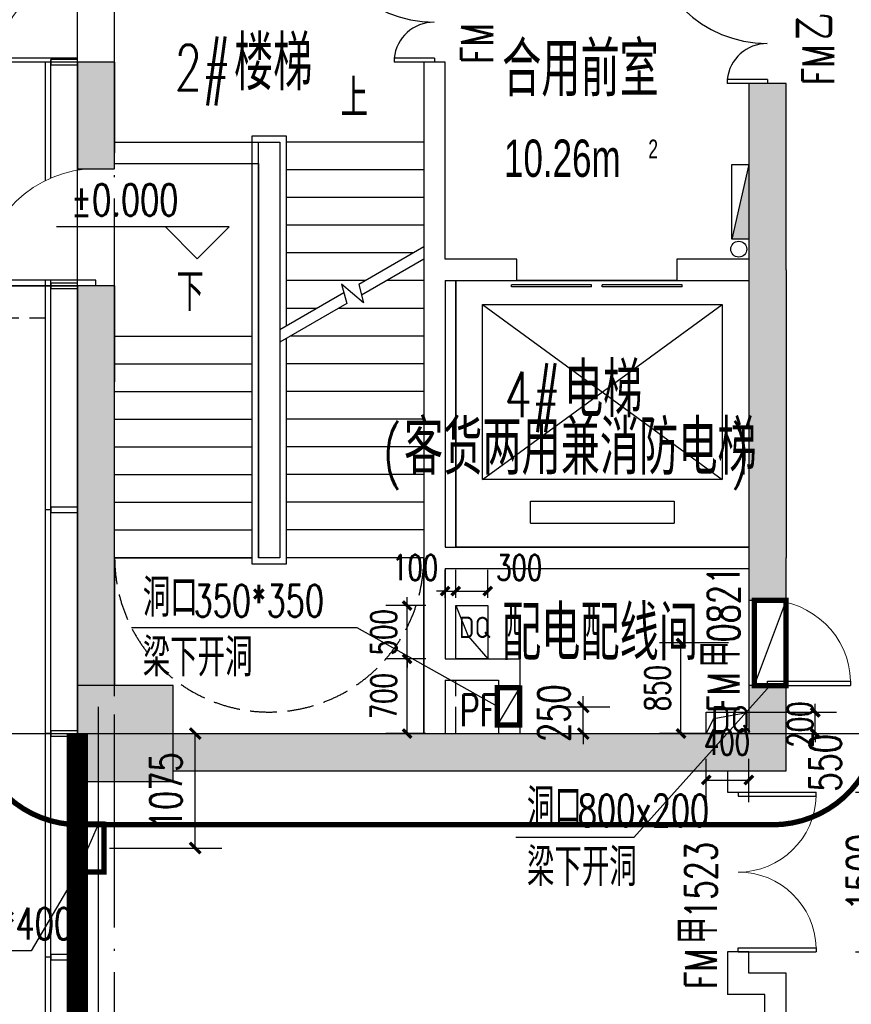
# Model space of a CAD drawing. Extents: x 797781 to 1255204, y 21234 to 1024248.
# Tile 123 of 256: x 895617 to 903419, y 185338 to 194578. Entities that reach past the tile are written whole.
import ezdxf

# ---------------------------------------------------------------- set-up
doc = ezdxf.new("R2010")
doc.units = 0
doc.header["$LTSCALE"] = 1000
doc.header["$MEASUREMENT"] = 0
for name, pattern in [('230303生产综合楼-平面图_t8$0$DASH', [0.35, 0.25, -0.1]), ('230303生产综合楼-平面图_t8$0$DOTE', [2.42, 2, -0.2, 0.02, -0.2]), ('__DASH', [0.35, 0.25, -0.1]), ('DASH', [0.35, 0.25, -0.1])]:
    doc.linetypes.add(name, pattern=pattern)
for name, color, linetype in [('.2023.03.07提建筑条件', 3, 'Continuous'), ('230303生产综合楼-平面图_t8$0$3T_WOOD', 21, 'Continuous'), ('230303生产综合楼-平面图_t8$0$A-PLAN-STAIR', 2, 'Continuous'), ('230303生产综合楼-平面图_t8$0$COLUMN', 40, 'Continuous'), ('230303生产综合楼-平面图_t8$0$CURTWALL', 4, 'Continuous'), ('230303生产综合楼-平面图_t8$0$DIM_ELEV', 3, 'Continuous'), ('230303生产综合楼-平面图_t8$0$DIM_LEAD', 3, 'Continuous'), ('230303生产综合楼-平面图_t8$0$DIM_SYMB', 3, 'Continuous'), ('230303生产综合楼-平面图_t8$0$DOOR_FIRE', 4, 'Continuous'), ('230303生产综合楼-平面图_t8$0$DOOR_FIRE_TEXT', 7, 'Continuous'), ('230303生产综合楼-平面图_t8$0$DOTE', 1, '230303生产综合楼-平面图_t8$0$DOTE'), ('230303生产综合楼-平面图_t8$0$EVTR', 2, 'Continuous'), ('230303生产综合楼-平面图_t8$0$H-楼板留洞', 6, 'Continuous'), ('230303生产综合楼-平面图_t8$0$PUB_DIM', 3, 'Continuous'), ('230303生产综合楼-平面图_t8$0$PUB_HATCH', 8, 'Continuous'), ('230303生产综合楼-平面图_t8$0$PUB_TEXT', 7, 'Continuous'), ('230303生产综合楼-平面图_t8$0$SPACE', 7, 'Continuous'), ('230303生产综合楼-平面图_t8$0$STAIR', 2, 'Continuous'), ('230303生产综合楼-平面图_t8$0$WALL', 40, 'Continuous'), ('230303生产综合楼-平面图_t8$0$WINDOW', 4, 'Continuous'), ('230303生产综合楼-平面图_t8$0$条件', 7, 'Continuous'), ('230303生产综合楼-平面图_t8$0$板洞', 6, 'Continuous'), ('230303生产综合楼-平面图_t8$0$轮廓', 2, 'Continuous'), ('230303生产综合楼-平面图_t8$0$通风', 7, 'Continuous'), ('DIM_LEAD', 3, 'Continuous'), ('DOOR_FIRE', 4, 'Continuous'), ('EQUIP_消火栓', 7, 'Continuous'), ('PUB_DIM', 3, 'Continuous'), ('PUB_HATCH', 8, 'Continuous'), ('PUB_TEXT', 7, 'Continuous'), ('TEL_TEXT', 7, 'Continuous'), ('VPIPE-消防', 1, 'Continuous'), ('电气洞口', 6, 'Continuous')]:
    doc.layers.add(name, color=color, linetype=linetype)
doc.styles.add('230303生产综合楼-平面图_t8$0$_HZTXT', font='@HZTXT_E', dxfattribs={"width": 0.7, "bigfont": '@@HZTXT'})
doc.styles.add('230303生产综合楼-平面图_t8$0$_TCH_DIM', font='SIMPLEX', dxfattribs={"bigfont": 'GBCBIG'})
doc.styles.add('230303生产综合楼-平面图_T8$0$_TCH_DIM_T3', font='SIMPLEX', dxfattribs={"width": 0.705882, "bigfont": 'GBCBIG'})
doc.styles.add('230303生产综合楼-平面图_t8$0$_TCH_WINDOW', font='SIMPLEX', dxfattribs={"height": 3.5, "bigfont": 'GBCBIG'})
doc.styles.add('_TCH_DIM', font='SIMPLEX', dxfattribs={"bigfont": 'GBCBIG'})
doc.styles.add('_TCH_DIM_T3', font='SIMPLEX', dxfattribs={"width": 0.705882, "bigfont": 'GBCBIG'})
doc.styles.get("Standard").update_dxf_attribs({"font": 'gbenor.shx', "bigfont": 'gbcbig.shx'})
doc.dimstyles.new('230303生产综合楼-平面图_T8$0$_TCH_ARCH&&100', dxfattribs={"dimtxt": 297.5, "dimasz": 100, "dimexe": 250, "dimexo": 300, "dimgap": 126.25, "dimtad": 1, "dimdec": 0, "dimzin": 0, "dimdsep": 46, "dimtxsty": '230303生产综合楼-平面图_T8$0$_TCH_DIM_T3', "dimblk": '230303生产综合楼-平面图_t8$0$_ArchTick', "dimcen": 0.09, "dimclrt": 7, "dimazin": 2, "dimtfac": 1, "dimtdec": 0, "dimtix": 1, "dimtmove": 2, "dimatfit": 3, "dimfxl": 1, "dimtolj": 1, "dimtzin": 0, "dimarcsym": 0})
doc.dimstyles.new('_TCH_ARCH&&80', dxfattribs={"dimtxt": 238, "dimasz": 80, "dimexe": 200, "dimexo": 240, "dimgap": 101, "dimtad": 1, "dimdec": 0, "dimzin": 0, "dimdsep": 46, "dimtxsty": '_TCH_DIM_T3', "dimblk": 'ARCHTICK', "dimcen": 0.09, "dimclrt": 7, "dimazin": 2, "dimtfac": 1, "dimtdec": 0, "dimtix": 1, "dimtmove": 2, "dimatfit": 3, "dimfxl": 1, "dimtolj": 1, "dimtzin": 0, "dimarcsym": 0})

# ---------------------------------------------------------------- blocks, each defined once
blk = doc.blocks.new('AQ1')
at = {"color": 6, "linetype": '__DASH', "ltscale": 4, "const_width": 200}
blk.add_lwpolyline([(1126299.7, 168295.1), (1092349.7, 168295.1), (1092349.7, 174945.1)], dxfattribs=at)
blk = doc.blocks.new('_ArchTick')
at = {"color": 0, "linetype": 'ByBlock', "const_width": 0.4}
blk.add_lwpolyline([(-0.5, -0.5), (0.5, 0.5)], dxfattribs=at)
blk = doc.blocks.new('*D6747')
at = {"layer": 'Defpoints', "color": 0, "transparency": 16777216}
for p in [(1070824.3, 279858.3), (1070724.3, 279554.6), (1070824.3, 279554.6)]:
    blk.add_point(p, dxfattribs=at)
at = {"layer": 'PUB_DIM', "color": 0, "lineweight": -2, "transparency": 16777216}
for p, q in [((1070724.3, 279794.6), (1070724.3, 280058.3)), ((1070824.3, 279794.6), (1070824.3, 280058.3)), ((1070724.3, 279858.3), (1070644.3, 279858.3)), ((1070724.3, 279858.3), (1070824.3, 279858.3)), ((1070824.3, 279858.3), (1070904.3, 279858.3))]:
    blk.add_line(p, q, dxfattribs=at)
at = {"layer": 'PUB_DIM', "color": 0, "lineweight": -2, "transparency": 16777216, "xscale": 80, "yscale": 80, "zscale": 80}
blk.add_blockref('_ArchTick', (1070724.3, 279858.3), dxfattribs=at)
at = {"layer": 'PUB_DIM', "color": 0, "lineweight": -2, "transparency": 16777216, "xscale": 80, "yscale": 80, "zscale": 80, "rotation": 180}
blk.add_blockref('_ArchTick', (1070824.3, 279858.3), dxfattribs=at)
at = {"layer": 'PUB_DIM', "color": 7, "transparency": 16777216, "insert": (1070444.3, 280078.3), "char_height": 238, "attachment_point": 5, "style": '_TCH_DIM_T3'}
blk.add_mtext('\\A1;100', dxfattribs=at)
blk = doc.blocks.new('*D6748')
at = {"layer": 'Defpoints', "color": 0, "transparency": 16777216}
for p in [(1071124.3, 279858.3), (1070824.3, 279554.6), (1071124.3, 279554.6)]:
    blk.add_point(p, dxfattribs=at)
at = {"layer": 'PUB_DIM', "color": 0, "lineweight": -2, "transparency": 16777216}
for p, q in [((1070824.3, 279794.6), (1070824.3, 280058.3)), ((1071124.3, 279794.6), (1071124.3, 280058.3)), ((1070824.3, 279858.3), (1071124.3, 279858.3))]:
    blk.add_line(p, q, dxfattribs=at)
at = {"layer": 'PUB_DIM', "color": 0, "lineweight": -2, "transparency": 16777216, "xscale": 80, "yscale": 80, "zscale": 80, "rotation": 180}
blk.add_blockref('_ArchTick', (1070824.3, 279858.3), dxfattribs=at)
at = {"layer": 'PUB_DIM', "color": 0, "lineweight": -2, "transparency": 16777216, "xscale": 80, "yscale": 80, "zscale": 80}
blk.add_blockref('_ArchTick', (1071124.3, 279858.3), dxfattribs=at)
at = {"layer": 'PUB_DIM', "color": 7, "transparency": 16777216, "insert": (1071420.3, 280078.3), "char_height": 238, "attachment_point": 5, "style": '_TCH_DIM_T3'}
blk.add_mtext('\\A1;300', dxfattribs=at)
blk = doc.blocks.new('*D6749')
at = {"layer": 'Defpoints', "color": 0, "transparency": 16777216}
for p in [(1070368.1, 279221.6), (1070784.3, 279221.6), (1070784.3, 278521.6)]:
    blk.add_point(p, dxfattribs=at)
at = {"layer": 'PUB_DIM', "color": 0, "lineweight": -2, "transparency": 16777216}
for p, q in [((1070544.3, 279221.6), (1070168.1, 279221.6)), ((1070368.1, 278521.6), (1070368.1, 279221.6)), ((1070544.3, 278521.6), (1070168.1, 278521.6))]:
    blk.add_line(p, q, dxfattribs=at)
at = {"layer": 'PUB_DIM', "color": 0, "lineweight": -2, "transparency": 16777216, "xscale": 80, "yscale": 80, "zscale": 80}
for p, rotation in [((1070368.1, 279221.6), 90), ((1070368.1, 278521.6), 270)]:
    blk.add_blockref('_ArchTick', p, dxfattribs=dict(at, rotation=rotation))
at = {"layer": 'PUB_DIM', "color": 7, "transparency": 16777216, "insert": (1070148.1, 278871.6), "char_height": 238, "attachment_point": 5, "rotation": 90, "style": '_TCH_DIM_T3'}
blk.add_mtext('\\A1;700', dxfattribs=at)
blk = doc.blocks.new('*D6750')
at = {"layer": 'Defpoints', "color": 0, "transparency": 16777216}
for p in [(1070368.1, 279721.6), (1070784.3, 279721.6), (1070784.3, 279221.6)]:
    blk.add_point(p, dxfattribs=at)
at = {"layer": 'PUB_DIM', "color": 0, "lineweight": -2, "transparency": 16777216}
for p, q in [((1070368.1, 279721.6), (1070368.1, 279801.6)), ((1070544.3, 279721.6), (1070168.1, 279721.6)), ((1070368.1, 279221.6), (1070368.1, 279721.6)), ((1070544.3, 279221.6), (1070168.1, 279221.6)), ((1070368.1, 279221.6), (1070368.1, 279141.6))]:
    blk.add_line(p, q, dxfattribs=at)
at = {"layer": 'PUB_DIM', "color": 0, "lineweight": -2, "transparency": 16777216, "xscale": 80, "yscale": 80, "zscale": 80}
for p, rotation in [((1070368.1, 279721.6), 270), ((1070368.1, 279221.6), 90)]:
    blk.add_blockref('_ArchTick', p, dxfattribs=dict(at, rotation=rotation))
at = {"layer": 'PUB_DIM', "color": 7, "transparency": 16777216, "insert": (1070148.1, 279471.6), "char_height": 238, "attachment_point": 5, "rotation": 90, "style": '_TCH_DIM_T3'}
blk.add_mtext('\\A1;500', dxfattribs=at)
blk = doc.blocks.new('*D6753')
at = {"layer": 'Defpoints', "color": 0, "transparency": 16777216}
for p in [(1072937.3, 279371.6), (1073624.3, 279371.6), (1073624.3, 278521.6)]:
    blk.add_point(p, dxfattribs=at)
at = {"layer": 'PUB_DIM', "color": 0, "lineweight": -2, "transparency": 16777216}
for p, q in [((1073384.3, 279371.6), (1072737.3, 279371.6)), ((1072937.3, 278521.6), (1072937.3, 279371.6)), ((1073384.3, 278521.6), (1072737.3, 278521.6))]:
    blk.add_line(p, q, dxfattribs=at)
at = {"layer": 'PUB_DIM', "color": 0, "lineweight": -2, "transparency": 16777216, "xscale": 80, "yscale": 80, "zscale": 80}
for p, rotation in [((1072937.3, 279371.6), 90), ((1072937.3, 278521.6), 270)]:
    blk.add_blockref('_ArchTick', p, dxfattribs=dict(at, rotation=rotation))
at = {"layer": 'PUB_DIM', "color": 7, "transparency": 16777216, "insert": (1072717.3, 278946.6), "char_height": 238, "attachment_point": 5, "rotation": 90, "style": '_TCH_DIM_T3'}
blk.add_mtext('\\A1;850', dxfattribs=at)
blk = doc.blocks.new('230303生产综合楼-平面图_t8$0$_ArchTick')
at = {"color": 0, "linetype": 'ByBlock', "const_width": 0.3}
blk.add_lwpolyline([(-0.5, -0.5), (0.5, 0.5)], dxfattribs=at)
blk = doc.blocks.new('*D6413')
at = {"layer": '230303生产综合楼-平面图_t8$0$PUB_DIM', "color": 0, "lineweight": -2, "transparency": 16777216}
for p, q in [((561910, -6320.4), (561910, -6220.4)), ((561614.3, -6320.4), (562160, -6320.4)), ((561910, -6570.3), (561910, -6320.4)), ((561614.3, -6570.3), (562160, -6570.3)), ((561910, -6570.3), (561910, -6670.3))]:
    blk.add_line(p, q, dxfattribs=at)
at = {"layer": 'Defpoints', "color": 0, "transparency": 16777216}
for p in [(561314.3, -6320.4), (561910, -6320.4), (561314.3, -6570.3)]:
    blk.add_point(p, dxfattribs=at)
at = {"layer": '230303生产综合楼-平面图_t8$0$PUB_DIM', "color": 0, "lineweight": -2, "transparency": 16777216, "xscale": 100, "yscale": 100, "zscale": 100}
for p, rotation in [((561910, -6320.4), 270), ((561910, -6570.3), 90)]:
    blk.add_blockref('230303生产综合楼-平面图_t8$0$_ArchTick', p, dxfattribs=dict(at, rotation=rotation))
at = {"layer": '230303生产综合楼-平面图_t8$0$PUB_DIM', "color": 7, "transparency": 16777216, "insert": (561635, -6379.3), "char_height": 297.5, "attachment_point": 5, "rotation": 90, "style": '230303生产综合楼-平面图_T8$0$_TCH_DIM_T3'}
blk.add_mtext('\\A1;250', dxfattribs=at)
blk = doc.blocks.new('*D6414')
at = {"layer": '230303生产综合楼-平面图_t8$0$PUB_DIM', "color": 0, "lineweight": -2, "transparency": 16777216}
for p, q in [((557464.8, -6570.3), (558520.2, -6570.3)), ((558270.2, -7645.3), (558270.2, -6570.3)), ((557464.8, -7645.3), (558520.2, -7645.3))]:
    blk.add_line(p, q, dxfattribs=at)
at = {"layer": 'Defpoints', "color": 0, "transparency": 16777216}
for p in [(557164.8, -6570.3), (558270.2, -6570.3), (557164.8, -7645.3)]:
    blk.add_point(p, dxfattribs=at)
at = {"layer": '230303生产综合楼-平面图_t8$0$PUB_DIM', "color": 0, "lineweight": -2, "transparency": 16777216, "xscale": 100, "yscale": 100, "zscale": 100}
for p, rotation in [((558270.2, -6570.3), 90), ((558270.2, -7645.3), 270)]:
    blk.add_blockref('230303生产综合楼-平面图_t8$0$_ArchTick', p, dxfattribs=dict(at, rotation=rotation))
at = {"layer": '230303生产综合楼-平面图_t8$0$PUB_DIM', "color": 7, "transparency": 16777216, "insert": (557995.2, -7107.8), "char_height": 297.5, "attachment_point": 5, "rotation": 90, "style": '230303生产综合楼-平面图_T8$0$_TCH_DIM_T3'}
blk.add_mtext('\\A1;1075', dxfattribs=at)
blk = doc.blocks.new('$TwtSys$00000434')
for p, q in [((-0.5, 0.5), (-0.5, -0.5)), ((-0.5, -0.5), (0.5, 0.5)), ((0.5, 0.5), (-0.5, 0.5)), ((0.5, -0.5), (0.5, 0.5)), ((-0.5, -0.5), (0.5, -0.5))]:
    blk.add_line(p, q)
blk.add_solid([(0.5, -0.5), (0.5, 0.5), (-0.5, -0.5)])
blk = doc.blocks.new('230303生产综合楼-平面图_t8$0$1-XHS')
at = {"layer": 'VPIPE-消防'}
blk.add_circle((1123443.1, -19765.4), 75, dxfattribs=at)
at = {"layer": 'EQUIP_消火栓', "xscale": -700, "yscale": 160, "zscale": 700, "rotation": 90.00000000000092}
blk.add_blockref('$TwtSys$00000434', (1123458.1, -19320.4), dxfattribs=at)
blk = doc.blocks.new('230303生产综合楼-平面图_t8$0$1WZST')
at = {"layer": '230303生产综合楼-平面图_t8$0$3T_WOOD'}
for points in [[(885381.7, -5996.2), (885331.7, -5996.2)], [(885381.7, -8096.2), (885331.7, -8096.2)], [(885381.7, -10196.2), (885331.7, -10196.2)], [(885381.7, -12296.2), (885331.7, -12296.2)], [(885381.7, -14396.2), (885331.7, -14396.2)]]:
    blk.add_lwpolyline(points, dxfattribs=at)
for points in [[(885381.7, -5971.2), (885381.7, -6021.2), (885631.7, -6021.2), (885631.7, -5971.2)], [(885381.7, -8071.2), (885381.7, -8121.2), (885631.7, -8121.2), (885631.7, -8071.2)], [(885381.7, -10171.2), (885381.7, -10221.2), (885631.7, -10221.2), (885631.7, -10171.2)], [(885381.7, -12271.2), (885381.7, -12321.2), (885631.7, -12321.2), (885631.7, -12271.2)], [(885381.7, -14371.2), (885381.7, -14421.2), (885631.7, -14421.2), (885631.7, -14371.2)]]:
    blk.add_lwpolyline(points, close=True, dxfattribs=at)
blk = doc.blocks.new('*D1133')
at = {"layer": 'Defpoints', "color": 0, "transparency": 16777216}
for p in [(902458, 187443.1), (902058, 186995.6), (902458, 186995.6)]:
    blk.add_point(p, dxfattribs=at)
at = {"layer": 'PUB_DIM', "color": 0, "lineweight": -2, "transparency": 16777216}
for p, q in [((902058, 187235.6), (902058, 187643.1)), ((902458, 187235.6), (902458, 187643.1)), ((902058, 187443.1), (902458, 187443.1))]:
    blk.add_line(p, q, dxfattribs=at)
at = {"layer": 'PUB_DIM', "color": 0, "lineweight": -2, "transparency": 16777216, "xscale": 80, "yscale": 80, "zscale": 80, "rotation": 180}
blk.add_blockref('_ArchTick', (902058, 187443.1), dxfattribs=at)
at = {"layer": 'PUB_DIM', "color": 0, "lineweight": -2, "transparency": 16777216, "xscale": 80, "yscale": 80, "zscale": 80}
blk.add_blockref('_ArchTick', (902458, 187443.1), dxfattribs=at)
at = {"layer": 'PUB_DIM', "color": 7, "transparency": 16777216, "insert": (902252.9, 187797.5), "char_height": 238, "attachment_point": 5, "style": '_TCH_DIM_T3'}
blk.add_mtext('\\A1;400', dxfattribs=at)
blk = doc.blocks.new('*D1134')
at = {"layer": 'Defpoints', "color": 0, "transparency": 16777216}
for p in [(902183.7, 188079.2), (903081.1, 188079.2), (902183.7, 187879.2)]:
    blk.add_point(p, dxfattribs=at)
at = {"layer": 'PUB_DIM', "color": 0, "lineweight": -2, "transparency": 16777216}
for p, q in [((903081.1, 188079.2), (903081.1, 188159.2)), ((902423.7, 188079.2), (903281.1, 188079.2)), ((903081.1, 187879.2), (903081.1, 188079.2)), ((902423.7, 187879.2), (903281.1, 187879.2)), ((903081.1, 187879.2), (903081.1, 187799.2))]:
    blk.add_line(p, q, dxfattribs=at)
at = {"layer": 'PUB_DIM', "color": 0, "lineweight": -2, "transparency": 16777216, "xscale": 80, "yscale": 80, "zscale": 80}
for p, rotation in [((903081.1, 188079.2), 270), ((903081.1, 187879.2), 90)]:
    blk.add_blockref('_ArchTick', p, dxfattribs=dict(at, rotation=rotation))
at = {"layer": 'PUB_DIM', "color": 7, "transparency": 16777216, "insert": (902938.8, 187964.3), "char_height": 238, "attachment_point": 5, "rotation": 90, "style": '_TCH_DIM_T3'}
blk.add_mtext('\\A1;200', dxfattribs=at)
blk = doc.blocks.new('230303生产综合楼-平面图_t8$0$$DorLib2D$00000225')
at = {"color": 0}
for p, q in [((0.475, -0.0014), (0.475, 0.7521)), ((0.475, 0.7521), (0.5, 0.7521)), ((0.5, -0.0014), (0.5, 0.7521)), ((-0.5, 0), (-0.5, 0.252)), ((-0.475, 0.252), (-0.5, 0.252)), ((-0.475, 0), (-0.475, 0.252)), ((-0.475, 0), (-0.5, 0)), ((0.475, -0.0014), (0.5, -0.0014))]:
    blk.add_line(p, q, dxfattribs=at)
for centre, radius, start, end in [((0.5046, -0.0019), 0.7546, 92.24927, 179.72377), ((-0.5008, 0.0026), 0.2508, 359.78987, 84.09744)]:
    blk.add_arc(centre, radius, start, end, dxfattribs=at)
blk = doc.blocks.new('*D1348')
at = {"layer": '230303生产综合楼-平面图_t8$0$PUB_DIM', "color": 0, "lineweight": -2, "transparency": 16777216}
for p, q in [((903459.3, 187329.2), (904049.9, 187329.2)), ((903799.9, 185829.2), (903799.9, 187329.2)), ((903459.3, 185829.2), (904049.9, 185829.2))]:
    blk.add_line(p, q, dxfattribs=at)
at = {"layer": 'Defpoints', "color": 0, "transparency": 16777216}
for p in [(903159.3, 187329.2), (903799.9, 187329.2), (903159.3, 185829.2)]:
    blk.add_point(p, dxfattribs=at)
at = {"layer": '230303生产综合楼-平面图_t8$0$PUB_DIM', "color": 0, "lineweight": -2, "transparency": 16777216, "xscale": 100, "yscale": 100, "zscale": 100}
for p, rotation in [((903799.9, 187329.2), 90), ((903799.9, 185829.2), 270)]:
    blk.add_blockref('230303生产综合楼-平面图_t8$0$_ArchTick', p, dxfattribs=dict(at, rotation=rotation))
at = {"layer": '230303生产综合楼-平面图_t8$0$PUB_DIM', "color": 7, "transparency": 16777216, "insert": (903524.9, 186579.2), "char_height": 297.5, "attachment_point": 5, "rotation": 90, "style": '230303生产综合楼-平面图_T8$0$_TCH_DIM_T3'}
blk.add_mtext('\\A1;1500', dxfattribs=at)
blk = doc.blocks.new('*D1349')
at = {"layer": '230303生产综合楼-平面图_t8$0$PUB_DIM', "color": 0, "lineweight": -2, "transparency": 16777216}
for p, q in [((903459.3, 187879.2), (904049.9, 187879.2)), ((903799.9, 187329.2), (903799.9, 187879.2)), ((903459.3, 187329.2), (904049.9, 187329.2))]:
    blk.add_line(p, q, dxfattribs=at)
at = {"layer": 'Defpoints', "color": 0, "transparency": 16777216}
for p in [(903159.3, 187879.2), (903799.9, 187879.2), (903159.3, 187329.2)]:
    blk.add_point(p, dxfattribs=at)
at = {"layer": '230303生产综合楼-平面图_t8$0$PUB_DIM', "color": 0, "lineweight": -2, "transparency": 16777216, "xscale": 100, "yscale": 100, "zscale": 100}
for p, rotation in [((903799.9, 187879.2), 90), ((903799.9, 187329.2), 270)]:
    blk.add_blockref('230303生产综合楼-平面图_t8$0$_ArchTick', p, dxfattribs=dict(at, rotation=rotation))
at = {"layer": '230303生产综合楼-平面图_t8$0$PUB_DIM', "color": 7, "transparency": 16777216, "insert": (903174.9, 187604.2), "char_height": 297.5, "attachment_point": 5, "rotation": 90, "style": '230303生产综合楼-平面图_T8$0$_TCH_DIM_T3'}
blk.add_mtext('\\A1;550', dxfattribs=at)
blk = doc.blocks.new('230303生产综合楼-平面图_t8$0$$DorLib2D$00000002')
for p, q in [((-0.5, 0), (-0.5, 0.4875)), ((-0.475, 0.4875), (-0.5, 0.4875)), ((-0.475, 0), (-0.475, 0.4875)), ((0.475, 0), (0.475, 0.4875)), ((0.475, 0.4875), (0.5, 0.4875)), ((0.5, 0), (0.5, 0.4875)), ((-0.5, 0), (-0.475, 0)), ((0.5, 0), (0.475, 0))]:
    blk.add_line(p, q)
at = {"lineweight": 13}
for centre, start, end in [((-0.4875, 0), 0, 88.53072), ((0.4875, 0), 91.46928, 180)]:
    blk.add_arc(centre, 0.4875, start, end, dxfattribs=at)
blk = doc.blocks.new('230303生产综合楼-平面图_t8$0$$DorLib2D$00000001')
for p, q in [((0.45, 0.975), (0.5, 0.975)), ((0.45, 0), (0.45, 0.975)), ((0.5, 0), (0.5, 0.975)), ((0.5, 0), (0.45, 0))]:
    blk.add_line(p, q)
at = {"lineweight": 13}
blk.add_arc((0.475, 0), 0.975, 91.46928, 180, dxfattribs=at)
blk = doc.blocks.new('$DorLib2D$00000001')
for p, q in [((0.45, 0.975), (0.5, 0.975)), ((0.45, 0), (0.45, 0.975)), ((0.5, 0), (0.5, 0.975)), ((0.5, 0), (0.45, 0))]:
    blk.add_line(p, q)
at = {"lineweight": 13}
blk.add_arc((0.475, 0), 0.975, 91.4693, 180, dxfattribs=at)
blk = doc.blocks.new('_FZH')
blk.add_lwpolyline([(-0.5, -0.5), (0.5, -0.5), (0.5, 0.5), (-0.5, 0.5)], close=True)
at = {"layer": 'PUB_HATCH'}
blk.add_solid([(-0.5, -0.5), (0.5, -0.5), (-0.5, 0.5), (0.5, 0.5)], dxfattribs=at)
blk = doc.blocks.new('230303生产综合楼-平面图_t8$0$$DORLIB2D$00000127')
at = {"color": 0}
for points in [[(-0.5333, 0.7949), (-0.5333, 0.6904)], [(-0.0333, 0.7949), (-0.5333, 0.7949)], [(-0.0333, 0.7949), (-0.0333, 0.6904)], [(0.5333, 0.7949), (0.0333, 0.7949)], [(0.0333, 0.7949), (0.0333, 0.6904)], [(0.5333, 0.7949), (0.5333, 0.6904)], [(-0.0333, 0.6904), (-0.5333, 0.6904)], [(0.5333, 0.6904), (0.0333, 0.6904)], [(0.5, 0.5), (-0.5, 0.5)]]:
    blk.add_lwpolyline(points, dxfattribs=at)
blk = doc.blocks.new('1FQD')
at = {"layer": 'DIM_LEAD'}
for p, q in [((1073774.3, 278971.6), (1072494.3, 277545.6)), ((1072494.3, 277545.6), (1071387.6, 277545.6))]:
    blk.add_line(p, q, dxfattribs=at)
at = {"layer": 'TEL_TEXT', "color": 3, "linetype": 'ByBlock'}
for p, q in [((1070824.3, 279721.6), (1070941.7, 279434.2)), ((1070941.7, 279434.2), (1071124.3, 279221.6))]:
    blk.add_line(p, q, dxfattribs=at)
blk.add_lwpolyline([(1071124.3, 279721.6), (1071124.3, 279221.6), (1070824.3, 279221.6), (1070824.3, 279721.6)], close=True, dxfattribs=at)
at = {"layer": '电气洞口', "color": 6, "lineweight": -2}
blk.add_line((1073924.3, 279771.6), (1073624.3, 278971.6), dxfattribs=at)
at = {"layer": '电气洞口', "color": 6, "lineweight": -2, "const_width": 50}
blk.add_lwpolyline([(1073624.3, 278971.6), (1073924.3, 278971.6), (1073924.3, 279771.6), (1073624.3, 279771.6)], close=True, dxfattribs=at)
at = {"layer": 'PUB_TEXT'}
blk.add_text('DQ', height=200, dxfattribs=at).set_placement((1070854.1, 279418))
at = {"layer": 'PUB_TEXT', "style": '_TCH_DIM'}
for s, p in [('洞口', (1071492.6, 277650.6)), ('梁下开洞', (1071492.6, 277090.6))]:
    blk.add_text(s, height=357.45, dxfattribs=at).set_placement(p)
at = {"layer": 'PUB_TEXT', "style": '_TCH_DIM', "width": 0.705882}
blk.add_text('800x200', height=297.5, dxfattribs=at).set_placement((1071969.2, 277650.6))
at = {"layer": 'PUB_DIM'}
for base, p1, p2, picture, middle in [((1070824.3, 279858.3), (1070724.3, 279554.6), (1070824.3, 279554.6), '*D6747', (1070444.3, 280078.3)), ((1071124.3, 279858.3), (1070824.3, 279554.6), (1071124.3, 279554.6), '*D6748', (1071420.3, 280078.3))]:
    dim = blk.add_linear_dim(base=base, p1=p1, p2=p2, angle=0, dimstyle='_TCH_ARCH&&80', dxfattribs=at)
    dim.commit()
    dim.dimension.update_dxf_attribs({"geometry": picture, "text_midpoint": middle, "dimtype": 161})
for p1, p2, distance, picture, middle in [((1070784.3, 279221.6), (1070784.3, 279721.6), 416.2, '*D6750', (1070148.1, 279471.6)), ((1073624.3, 278521.6), (1073624.3, 279371.6), 687.1, '*D6753', (1072717.3, 278946.6)), ((1070784.3, 278521.6), (1070784.3, 279221.6), 416.2, '*D6749', (1070148.1, 278871.6))]:
    dim = blk.add_aligned_dim(p1=p1, p2=p2, distance=distance, dimstyle='_TCH_ARCH&&80', dxfattribs=at)
    dim.commit()
    dim.dimension.update_dxf_attribs({"geometry": picture, "text_midpoint": middle})
blk = doc.blocks.new('230303生产综合楼-平面图_t8$0$2FND')
at = {"layer": '230303生产综合楼-平面图_t8$0$DIM_LEAD'}
for p, q in [((559790.1, -5578.8), (557673.4, -5578.8)), ((561105.6, -6315.4), (559790.1, -5578.8)), ((561105.6, -6315.4), (559790.1, -5578.8)), ((557164.3, -7870.6), (556732.5, -8608.9)), ((557164.3, -7870.6), (556732.5, -8608.9)), ((556732.5, -8608.9), (554366.3, -8608.9))]:
    blk.add_line(p, q, dxfattribs=at)
at = {"layer": '230303生产综合楼-平面图_t8$0$条件', "color": 1, "elevation": 3050}
for points in [[(561105.6, -6491.4), (561314.3, -6141.4)], [(557164.3, -7871.2), (557364.3, -7421.3)]]:
    blk.add_lwpolyline(points, dxfattribs=at)
at = {"layer": '230303生产综合楼-平面图_t8$0$通风', "color": 1, "const_width": 50, "elevation": 3050}
for points in [[(561314.3, -6141.4), (561314.3, -6491.4), (561105.6, -6491.4), (561105.6, -6139.5), (561314.3, -6141.4)], [(557414.3, -7420.6), (557415.4, -7870.6), (557164.3, -7870.6), (557164.3, -7415.9), (557414.3, -7420.6)]]:
    blk.add_lwpolyline(points, dxfattribs=at)
at = {"layer": '230303生产综合楼-平面图_t8$0$PUB_TEXT', "style": '230303生产综合楼-平面图_t8$0$_TCH_DIM'}
for s, p in [('洞口', (557778.4, -5473.8)), ('梁下开洞', (557778.4, -6033.8)), ('防雨百叶洞口', (554471.3, -8503.9))]:
    blk.add_text(s, height=357.45, dxfattribs=at).set_placement(p)
at = {"layer": '230303生产综合楼-平面图_t8$0$PUB_TEXT', "style": '230303生产综合楼-平面图_t8$0$_TCH_DIM', "width": 0.705882}
for s, p in [('350*350', (558254.9, -5473.8)), ('500*400', (555901, -8503.9))]:
    blk.add_text(s, height=297.5, dxfattribs=at).set_placement(p)
at = {"layer": '230303生产综合楼-平面图_t8$0$PUB_DIM'}
dim = blk.add_linear_dim(base=(561910, -6320.4), p1=(561314.3, -6570.3), p2=(561314.3, -6320.4), angle=90, dimstyle='230303生产综合楼-平面图_T8$0$_TCH_ARCH&&100', dxfattribs=at)
dim.commit()
dim.dimension.update_dxf_attribs({"geometry": '*D6413', "text_midpoint": (561635, -6379.3), "dimtype": 161})
dim = blk.add_aligned_dim(p1=(557164.8, -7645.3), p2=(557164.8, -6570.3), distance=-1105.4, dimstyle='230303生产综合楼-平面图_T8$0$_TCH_ARCH&&100', dxfattribs=at)
dim.commit()
dim.dimension.update_dxf_attribs({"geometry": '*D6414', "text_midpoint": (557995.2, -7107.8)})

msp = doc.modelspace()

# ---------------------------------------------------------------- hatches: boundary and pattern name
at = {"layer": '230303生产综合楼-平面图_t8$0$PUB_HATCH'}
for points in [[(896158, 194179.2), (896158, 193329.2), (896508, 193329.2), (896508, 194179.2)], [(902808, 192229.1), (902808, 193979.2), (902458, 193979.2), (902458, 192229.1)], [(896158, 193329.2), (896158, 193179.2), (896508, 193179.2), (896508, 193329.2)], [(902808, 192229.1), (902458, 192229.1), (902458, 189529.1), (902808, 189529.1)], [(896158, 188329.2), (896508, 188329.2), (896508, 192079.2), (896158, 192079.2)], [(902458, 189529.1), (902458, 189129.2), (902808, 189129.2), (902808, 189529.1)], [(902808, 187529.2), (902808, 188329.2), (902458, 188329.2), (902458, 187879.2)], [(897058, 187879.2), (897058, 187529.2), (899508, 187529.2), (899508, 187879.2)], [(899508, 187879.2), (899508, 187529.2), (900208, 187529.2), (900208, 187879.2)], [(900208, 187879.2), (900208, 187529.2), (902358, 187529.2), (902358, 187879.2)], [(902358, 187879.2), (902358, 187529.2), (902808, 187529.2), (902458, 187879.2)]]:
    msp.add_hatch(color=256, dxfattribs=at).paths.add_polyline_path(points)

# ---------------------------------------------------------------- linework, layer by layer
at = {"layer": '.2023.03.07提建筑条件'}
msp.add_lwpolyline([(902058, 187879.2), (902130.1, 188019.5), (902458, 188079.2)], dxfattribs=at)
msp.add_lwpolyline([(902058, 187879.2), (902058, 188079.2), (902458, 188079.2), (902458, 187879.2)], close=True, dxfattribs=at)
at = {"color": 6, "const_width": 50}
msp.add_lwpolyline([(895179.2, 188022.8, 0.414214), (896179.2, 187022.8), (902679.2, 187022.8, 0.414214), (903679.2, 188022.8), (903679.2, 196022.8, 0.414214), (902679.2, 197022.8), (896179.2, 197022.8, 0.414214), (895179.2, 196022.8)], format="xyb", close=True, dxfattribs=at)
msp.add_lwpolyline([(896158, 195679.2), (894388, 195679.2), (894388, 192079.2), (896158, 192079.2)], close=True)
msp.add_lwpolyline([(896508, 192079.2), (896508, 191179.2)])
at = {"layer": '230303生产综合楼-平面图_t8$0$A-PLAN-STAIR'}
msp.add_line((896508, 188229.2), (896508, 189535.9), dxfattribs=at)
at = {"layer": '230303生产综合楼-平面图_t8$0$CURTWALL'}
for points in [[(939908, 181229.2), (896158, 181229.2), (896158, 207679.2), (950154.7, 207679.2)], [(895858, 193068.2), (895858, 194179.2)], [(895908, 193091.4), (895908, 194204.2)], [(939908, 180929.2), (895858, 180929.2), (895858, 192134.2)], [(939908, 180979.2), (895908, 180979.2), (895908, 192134.2)]]:
    msp.add_lwpolyline(points, dxfattribs=at)
at = {"layer": '230303生产综合楼-平面图_t8$0$DIM_ELEV'}
for p, q in [((897583.5, 192632.6), (895963.5, 192632.6)), ((897283.5, 192332.6), (896983.5, 192632.6)), ((897283.5, 192332.6), (897583.5, 192632.6))]:
    msp.add_line(p, q, dxfattribs=at)
at = {"layer": '230303生产综合楼-平面图_t8$0$DIM_SYMB'}
for points in [[(898733, 193559.2, 0, 0, 0), (898733, 192429.2, 80, 0, 0), (898733, 192129.2, 0, 0, 0)], [(897183, 191739.2, 0, 0, 0), (897183, 188704.2, 0, 0, 0), (898733, 188704.2, 0, 0, 0), (898733, 191569.2, 80, 0, 0), (898733, 191869.2, 0, 0, 0)]]:
    msp.add_lwpolyline(points, format="xyseb", dxfattribs=at)
at = {"layer": '230303生产综合楼-平面图_t8$0$DOTE'}
for p, q in [((896508, 176379.2), (896508, 207979.2)), ((895508, 187879.2), (989908, 187879.2))]:
    msp.add_line(p, q, dxfattribs=at)
at = {"layer": '230303生产综合楼-平面图_t8$0$EVTR'}
for p, q in [((899958, 191904.1), (902208, 190264.1)), ((899958, 190264.1), (902208, 191904.1)), ((899958, 191904.1), (902208, 191904.1)), ((899958, 190264.1), (899958, 191904.1)), ((902208, 191904.1), (902208, 190264.1)), ((902208, 190264.1), (899958, 190264.1)), ((900408, 190059.1), (901758, 190059.1)), ((900408, 189854.1), (900408, 190059.1)), ((901758, 190059.1), (901758, 189854.1)), ((900408, 189854.1), (901758, 189854.1))]:
    msp.add_line(p, q, dxfattribs=at)
at = {"layer": '230303生产综合楼-平面图_t8$0$H-楼板留洞', "linetype": '__DASH'}
msp.add_lwpolyline([(899708, 187879.2), (899708, 188379.2)], dxfattribs=at)
at = {"layer": '230303生产综合楼-平面图_t8$0$PUB_HATCH', "color": 8}
msp.add_lwpolyline([(905258, 181429.2), (896358, 181429.2), (896358, 188129.2)], dxfattribs=at)
at = {"layer": '230303生产综合楼-平面图_t8$0$STAIR'}
for p, q in [((897798, 189469.2), (897798, 193489.2)), ((897798, 193489.2), (898118, 193489.2)), ((898118, 193489.2), (898118, 191701.8)), ((897858, 189529.2), (897858, 193429.2)), ((897858, 193429.2), (898058, 193429.2)), ((897858, 193429.2), (898058, 193429.2)), ((898058, 193429.2), (898058, 191667.2)), ((898058, 193429.2), (898058, 191667.2)), ((899408, 193429.2), (898118, 193429.2)), ((899408, 193429.2), (899408, 192446.6)), ((899408, 193169.2), (898118, 193169.2)), ((899408, 192909.2), (898118, 192909.2)), ((899408, 192649.2), (898118, 192649.2)), ((899308.5, 192389.2), (898118, 192389.2)), ((899408, 192446.6), (898797.4, 192094.1)), ((899408, 192331.1), (898824.2, 191994.1)), ((899408, 192331.1), (899408, 189529.2)), ((898858.2, 192129.2), (898118, 192129.2)), ((898843.6, 191921.7), (898637.5, 192094.6)), ((898637.5, 192094.6), (898685.9, 191914.2)), ((898797.4, 192094.1), (898843.6, 191921.7)), ((899408, 192129.2), (899058.2, 192129.2)), ((898659.1, 192014.2), (898058, 191667.2)), ((898685.9, 191914.2), (898058, 191551.7)), ((898407.8, 191869.2), (898118, 191869.2)), ((899408, 191869.2), (898607.8, 191869.2)), ((896508, 189529.2), (896508, 191609.2)), ((896508, 191609.2), (897798, 191609.2)), ((897858, 189529.2), (897858, 191609.2)), ((898058, 191551.7), (898058, 189529.2)), ((898058, 191551.7), (898058, 189529.2)), ((898118, 191586.3), (898118, 189469.2)), ((899408, 191609.2), (898157.5, 191609.2)), ((896508, 191349.2), (897798, 191349.2)), ((899408, 191349.2), (898118, 191349.2)), ((896508, 191089.2), (897798, 191089.2)), ((899408, 191089.2), (898118, 191089.2)), ((896508, 190829.2), (897798, 190829.2)), ((899408, 190829.2), (898118, 190829.2)), ((896508, 190569.2), (897798, 190569.2)), ((899408, 190569.2), (898118, 190569.2)), ((896508, 190309.2), (897798, 190309.2)), ((899408, 190309.2), (898118, 190309.2)), ((896508, 190049.2), (897798, 190049.2)), ((899408, 190049.2), (898118, 190049.2)), ((896508, 189789.2), (897798, 189789.2)), ((899408, 189789.2), (898118, 189789.2)), ((896508, 189529.2), (897798, 189529.2)), ((896508, 189529.2), (896508, 188329.2)), ((897798, 189529.2), (896508, 189529.2)), ((898058, 189529.2), (897858, 189529.2)), ((898058, 189529.2), (897858, 189529.2)), ((899408, 189529.2), (898118, 189529.2)), ((899408, 189529.2), (898118, 189529.2)), ((899408, 187879.2), (899408, 189529.2)), ((898118, 189469.2), (897798, 189469.2)), ((897058, 187879.2), (899408, 187879.2))]:
    msp.add_line(p, q, dxfattribs=at)
at = {"layer": '230303生产综合楼-平面图_t8$0$STAIR', "linetype": 'DASH'}
msp.add_lwpolyline([(895858, 195979.2), (894658, 195979.2), (894658, 191779.2), (895858, 191779.2)], dxfattribs=at)
at = {"layer": '230303生产综合楼-平面图_t8$0$WALL'}
for p, q in [((896158, 194179.2), (896158, 193329.2)), ((896508, 194179.2), (896158, 194179.2)), ((896508, 194179.2), (896508, 193329.2)), ((899608, 194179.2), (899408, 194179.2)), ((899408, 194179.2), (899408, 192229.1)), ((899608, 192329.1), (899608, 194179.2)), ((902808, 193979.2), (902458, 193979.2)), ((902458, 193979.2), (902458, 192229.1)), ((902808, 192229.1), (902808, 193979.2)), ((896508, 193429.2), (898058, 193429.2)), ((898058, 193429.2), (898058, 189529.2)), ((896158, 193329.2), (896158, 193179.2)), ((896508, 193179.2), (896508, 193329.2)), ((896508, 193229.2), (897858, 193229.2)), ((897858, 193229.2), (897858, 189529.2)), ((896158, 193179.2), (896508, 193179.2)), ((900282.6, 192329.1), (899608, 192329.1)), ((900282.6, 192129.1), (900282.6, 192329.1)), ((902458, 192329.1), (901782.6, 192329.1)), ((901782.6, 192329.1), (901782.6, 192129.1)), ((899408, 192229.1), (899408, 189529.1)), ((902458, 192229.1), (902458, 189529.1)), ((902808, 192229.1), (902808, 189529.1)), ((899608, 192129.1), (899608, 189629.1)), ((899608, 192129.1), (900282.6, 192129.1)), ((901782.6, 192129.1), (902458, 192129.1)), ((896508, 192079.2), (896158, 192079.2)), ((896158, 192079.2), (896158, 188329.2)), ((896508, 188329.2), (896508, 192079.2)), ((899608, 189629.1), (902458, 189629.1)), ((898058, 189529.2), (897858, 189529.2)), ((899408, 189529.1), (899408, 188479.2)), ((902458, 189529.1), (902458, 189129.2)), ((902808, 189129.2), (902808, 189529.1)), ((899608, 189429.1), (899608, 188579.2)), ((899608, 189429.1), (902458, 189429.1)), ((902458, 189129.2), (902808, 189129.2)), ((899608, 188579.2), (900308, 188579.2)), ((900308, 188579.2), (900308, 187879.2)), ((899408, 188479.2), (899408, 187879.2)), ((899608, 188379.2), (899608, 187879.2)), ((899608, 188379.2), (900108, 188379.2)), ((900108, 188379.2), (900108, 187879.2)), ((902808, 188329.2), (902458, 188329.2)), ((902458, 188329.2), (902458, 187879.2)), ((902808, 187529.2), (902808, 188329.2)), ((897058, 187879.2), (899508, 187879.2)), ((899508, 187879.2), (900208, 187879.2)), ((900208, 187879.2), (902358, 187879.2)), ((902358, 187879.2), (902458, 187879.2)), ((897058, 187529.2), (899508, 187529.2)), ((899508, 187529.2), (900208, 187529.2)), ((900208, 187529.2), (902358, 187529.2)), ((902258, 187529.2), (902258, 187329.2)), ((902358, 187529.2), (902808, 187529.2)), ((902458, 187329.2), (902458, 187529.2)), ((902258, 187329.2), (902458, 187329.2)), ((902458, 185829.2), (902258, 185829.2)), ((902258, 185829.2), (902258, 185429.2)), ((902458, 185629.2), (902458, 185829.2)), ((902808, 185629.2), (902458, 185629.2)), ((902808, 181229.2), (902808, 185629.2)), ((902608, 185429.2), (902258, 185429.2)), ((902608, 181229.2), (902608, 185429.2))]:
    msp.add_line(p, q, dxfattribs=at)
at = {"layer": '230303生产综合楼-平面图_t8$0$板洞'}
msp.add_lwpolyline([(899708, 192129.2), (899708, 189629.1)], dxfattribs=at)
msp.add_lwpolyline([(902458, 189629.1), (899708, 189629.1), (899708, 192129.1), (902458, 192129.1)], close=True, dxfattribs=at)
at = {"layer": '230303生产综合楼-平面图_t8$0$轮廓', "linetype": '230303生产综合楼-平面图_t8$0$DASH'}
msp.add_arc((897958, 189530.9), 1450, 180.00129, 359.99871, dxfattribs=at)
at = {"layer": 'DOOR_FIRE'}
for p, q in [((902458, 189129.2), (902458, 188329.2)), ((902808, 189129.2), (902808, 188329.2))]:
    msp.add_line(p, q, dxfattribs=at)

# ---------------------------------------------------------------- block references
for name, p in [('230303生产综合楼-平面图_t8$0$2FND', (338993.7, 194449.5)), ('AQ1', (-196191.7, 12934.1)), ('230303生产综合楼-平面图_t8$0$1WZST', (10526.3, 200175.3)), ('230303生产综合楼-平面图_t8$0$1-XHS', (-221080.1, 212189.9)), ('1FQD', (-171116.3, -90642.4))]:
    msp.add_blockref(name, p)
at = {"layer": '230303生产综合楼-平面图_t8$0$COLUMN', "xscale": 900, "yscale": 900, "zscale": 900, "rotation": 270}
msp.add_blockref('_FZH', (896608, 187879.2), dxfattribs=at)
at = {"layer": '230303生产综合楼-平面图_t8$0$DOOR_FIRE'}
for name, p, xscale, yscale, zscale, rotation in [('230303生产综合楼-平面图_t8$0$$DorLib2D$00000225', (899508, 194929.2), -1500, -1500, 200, 269.9999999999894), ('230303生产综合楼-平面图_t8$0$$DorLib2D$00000225', (902633, 194729.2), -1500, -1500, 350, 270.0000410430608), ('230303生产综合楼-平面图_t8$0$$DorLib2D$00000001', (896333, 192629.2), 1100, -1100, 350, 269.9999763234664), ('230303生产综合楼-平面图_t8$0$$DorLib2D$00000002', (902358, 186579.2), 1500, -1500, 200, 90.00000000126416)]:
    msp.add_blockref(name, p, dxfattribs=dict(at, xscale=xscale, yscale=yscale, zscale=zscale, rotation=rotation))
at = {"layer": '230303生产综合楼-平面图_t8$0$WINDOW', "xscale": 1500}
for name, p, yscale, zscale, rotation in [('230303生产综合楼-平面图_t8$0$$DorLib2D$00000002', (896158, 194929.2), -1500, 100, 270), ('230303生产综合楼-平面图_t8$0$$DORLIB2D$00000127', (901032.6, 192229.1), -200, 200, 3.819059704e-07)]:
    msp.add_blockref(name, p, dxfattribs=dict(at, yscale=yscale, zscale=zscale, rotation=rotation))
at = {"layer": 'DOOR_FIRE', "xscale": 800, "yscale": 800, "zscale": 350, "rotation": 270.000010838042}
msp.add_blockref('$DorLib2D$00000001', (902633, 188729.2), dxfattribs=at)

# ---------------------------------------------------------------- texts
at = {"layer": '230303生产综合楼-平面图_t8$0$DOOR_FIRE_TEXT', "style": '230303生产综合楼-平面图_t8$0$_TCH_WINDOW'}
for s, rotation, p in [('乙', 90.00004, (903258, 194385)), ('甲', 90.00001, (902370.5, 188495)), ('甲', 90, (902158, 185903))]:
    msp.add_text(s, height=357.4, rotation=rotation, dxfattribs=at).set_placement(p)
at = {"layer": '230303生产综合楼-平面图_t8$0$DOOR_FIRE_TEXT', "style": '230303生产综合楼-平面图_t8$0$_TCH_WINDOW', "width": 0.705882}
for s, rotation, p in [('FM', 90, (900058, 194165)), ('FM', 90.00004, (903258, 193965)), ('0821', 90.00001, (902370.5, 188733.3)), ('FM', 90.00001, (902370.5, 188075)), ('1523', 90, (902158, 186141.3)), ('FM', 90, (902158, 185483))]:
    msp.add_text(s, height=297.5, rotation=rotation, dxfattribs=at).set_placement(p)
at = {"layer": '230303生产综合楼-平面图_t8$0$PUB_TEXT', "style": '230303生产综合楼-平面图_t8$0$_TCH_DIM'}
for s, height, p in [('楼梯', 510.64, (897627.6, 193915.4)), ('合用前室', 510.64, (900143.1, 193857.6)), ('上', 357.4, (898628.8, 193664.2)), ('下', 357.4, (897088.1, 191844.2)), ('电梯', 510.64, (900722.8, 190847.8)), ('客货两用兼消防电梯', 510.64, (899222.6, 190308.2)), ('配电配线间', 510.64, (900142, 188567.5))]:
    msp.add_text(s, height=height, dxfattribs=at).set_placement(p)
at = {"layer": '230303生产综合楼-平面图_t8$0$PUB_TEXT', "style": '230303生产综合楼-平面图_t8$0$_TCH_DIM', "width": 0.705882}
for s, height, p in [('2#', 425, (897070.5, 193915.4)), ('%%P0.000', 297.5, (896098.5, 192737.6)), ('4#', 425, (900165.6, 190847.8)), ('(', 425, (899022.6, 190308.2)), (')', 425, (902286.5, 190308.2)), ('PF', 297.5, (899744.4, 187949.4))]:
    msp.add_text(s, height=height, dxfattribs=at).set_placement(p)
at = {"layer": '230303生产综合楼-平面图_t8$0$SPACE', "style": '230303生产综合楼-平面图_t8$0$_HZTXT', "width": 0.7}
for s, height, p in [('10.26m', 350, (900161.6, 193103.1)), ('2', 175, (901514.9, 193278.1))]:
    msp.add_text(s, height=height, dxfattribs=at).set_placement(p)
at = {"layer": 'PUB_TEXT'}
msp.add_text('DQ', height=250, dxfattribs=at).set_placement((902103.4, 187887.7))

# ---------------------------------------------------------------- dimensions: what is measured, and where the dimension line sits
at = {"layer": '230303生产综合楼-平面图_t8$0$PUB_DIM'}
dim = msp.add_linear_dim(base=(903799.9, 187879.2), p1=(903159.3, 187329.2), p2=(903159.3, 187879.2), angle=90, dimstyle='230303生产综合楼-平面图_T8$0$_TCH_ARCH&&100', dxfattribs=at)
dim.commit()
dim.dimension.update_dxf_attribs({"geometry": '*D1349', "text_midpoint": (903174.9, 187604.2), "dimtype": 161})
dim = msp.add_aligned_dim(p1=(903159.3, 185829.2), p2=(903159.3, 187329.2), distance=-640.6, dimstyle='230303生产综合楼-平面图_T8$0$_TCH_ARCH&&100', dxfattribs=at)
dim.commit()
dim.dimension.update_dxf_attribs({"geometry": '*D1348', "text_midpoint": (903524.9, 186579.2)})
at = {"layer": 'PUB_DIM'}
for base, p1, p2, angle, picture, middle in [((903081.1, 188079.2), (902183.7, 187879.2), (902183.7, 188079.2), 90, '*D1134', (902938.8, 187964.3)), ((902458, 187443.1), (902058, 186995.6), (902458, 186995.6), 0, '*D1133', (902252.9, 187797.5))]:
    dim = msp.add_linear_dim(base=base, p1=p1, p2=p2, angle=angle, dimstyle='_TCH_ARCH&&80', dxfattribs=at)
    dim.commit()
    dim.dimension.update_dxf_attribs({"geometry": picture, "text_midpoint": middle, "dimtype": 161})

doc.saveas('drawing.dxf')
